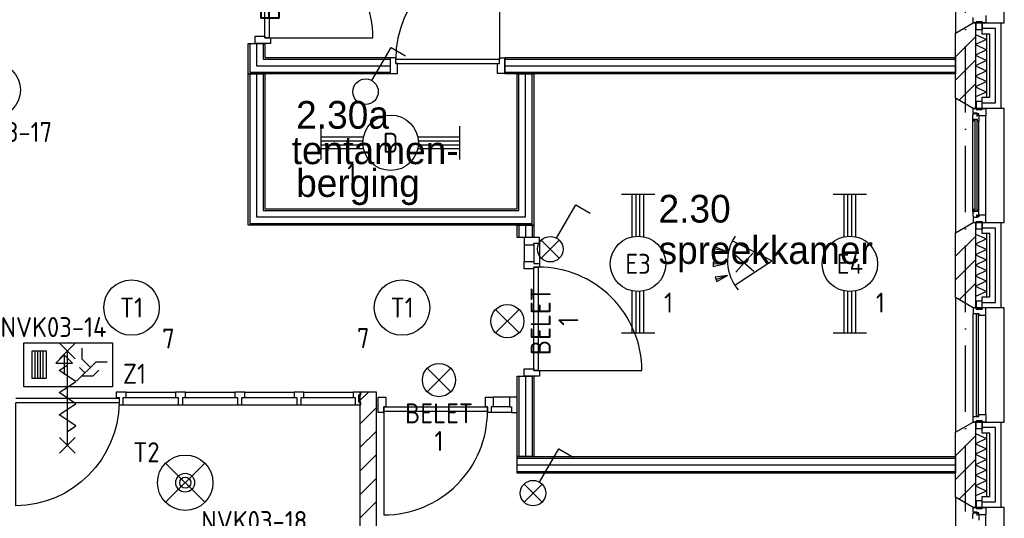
# Model space of a CAD drawing. Header units: millimetres. Extents: x -6587 to 112313, y 244 to 84344.
# Tile 34 of 63: x 75675 to 84549, y 14224 to 18722. Entities that reach past the tile are written whole.
import ezdxf
from ezdxf.enums import TextEntityAlignment as Align

# ---------------------------------------------------------------- set-up
doc = ezdxf.new("R2010")
doc.units = ezdxf.units.MM
doc.header["$LTSCALE"] = 100
doc.linetypes.add('DASHDOT', pattern=[9, 6, -1.5, 0, -1.5])
doc.layers.get('0').update_dxf_attribs({"color": 9, "linetype": 'CONTINUOUS'})
for name, color, linetype in [('AL$7----_STRAMIEN', 1, 'DASHDOT'), ('AL21----_BUITENWAND', 4, 'CONTINUOUS'), ('AL21K---_ISOLATIE', 1, 'CONTINUOUS'), ('AL22----_BINNENWAND', 7, 'CONTINUOUS'), ('AL28----_KONSTRUKTIE', 3, 'CONTINUOUS'), ('AL31----_BUITENKOZ', 7, 'CONTINUOUS'), ('AL32----_BINNENKOZ', 7, 'CONTINUOUS'), ('AL32----_DRAAIRICHTING', 1, 'CONTINUOUS'), ('ALL-----_REFLIJNEN', 8, 'CONTINUOUS'), ('ALXA3---_VOLZWART', 14, 'CONTINUOUS'), ('ALXAB---_PREFABBETON', 1, 'CONTINUOUS'), ('BOUW', 8, 'CONTINUOUS'), ('EB63101-_ATTRIB', 2, 'CONTINUOUS'), ('EB63202-_ATTRIB', 2, 'CONTINUOUS'), ('EB6331--_ATTRIB', 2, 'CONTINUOUS'), ('EB63501-_ATTRIB', 2, 'CONTINUOUS'), ('EL63101-_LICHT-ARM', 3, 'CONTINUOUS'), ('EL63102-_LICHT-SCH', 3, 'CONTINUOUS'), ('EL63202-_NOODVRL-TXT', 3, 'CONTINUOUS'), ('EL6331--_BELET230V', 3, 'CONTINUOUS'), ('EL63501-_NOODVRL-ARM', 3, 'CONTINUOUS'), ('LIJN025', 10, 'CONTINUOUS')]:
    doc.layers.add(name, color=color, linetype=linetype)
doc.styles.add('1_8', font='iso', dxfattribs={"width": 0.7, "height": 1.8})
doc.styles.add('BURO-025', font='BUROFONT.shx', dxfattribs={"height": 250})

# ---------------------------------------------------------------- blocks, each defined once
blk = doc.blocks.new('EJ3T20')
at = {"color": 0}
for p, q in [((-6.25, -1.5), (-6.25, 1.5)), ((6.25, -1.5), (6.25, 1.5)), ((-6.25, 0.525), (-2.444, 0.525)), ((-6.25, 0.175), (-2.494, 0.175)), ((2.444, 0.525), (6.25, 0.525)), ((2.494, 0.175), (6.25, 0.175)), ((-6.25, -0.175), (-2.494, -0.175)), ((-6.25, -0.525), (-2.444, -0.525)), ((2.444, -0.525), (6.25, -0.525)), ((2.494, -0.175), (6.25, -0.175))]:
    blk.add_line(p, q, dxfattribs=at)
blk.add_circle((0, 0), 2.5, dxfattribs=at)
at = {"color": 6, "style": '1_8'}
for tag, flags, p in [('SCHAK', 8, (3.5, 2.75)), ('A_CODE', 8, (0, 0)), ('GROEP', 8, (-3.5, -2.75)), ('KAST', 9, (3.5, -2.75))]:
    blk.add_attdef(tag, text='', height=1.8, dxfattribs=dict(at, flags=flags)).set_placement(p, align=Align.MIDDLE)
blk = doc.blocks.new('ES652116')
for p, q in [((1.557, 1.087), (2.619, 1.372)), ((-0.813, -0.813), (0.813, 0.813)), ((0.813, -0.813), (-0.813, 0.813)), ((1.7, 0), (2.8, 0)), ((1.557, -1.087), (2.619, -1.372))]:
    blk.add_line(p, q)
blk.add_lwpolyline([(0.964, 2), (-2.5, 0), (0.964, -2)])
for points in [[(2.671, 1.179), (2.568, 1.565), (1.557, 1.087)], [(2.8, -0.2), (2.8, 0.2), (1.7, 0)], [(2.568, -1.565), (2.671, -1.179), (1.557, -1.087)]]:
    blk.add_lwpolyline(points, close=True)
blk.add_arc((-2.5, 0), 4, 322.81924, 37.18076)
at = {"style": '1_8'}
for tag, flags, p in [('SCHAK', 8, (3, 5.5)), ('KAST', 9, (-3, 0.5)), ('M_CODE', 9, (0, 0)), ('DOEL', 9, (-3, -2)), ('GROEP', 9, (-3, -4.5))]:
    blk.add_attdef(tag, text='', height=1.8, dxfattribs=dict(at, flags=flags)).set_placement(p, align=Align.MIDDLE_CENTER)
at = {"style": '1_8', "flags": 8}
blk.add_attdef('CODE', text='', height=1.8, dxfattribs=at).set_placement((0, 0), align=Align.MIDDLE)
blk = doc.blocks.new('ES3S1')
blk.add_lwpolyline([(0.575, 0.996), (2.309, 4), (3.608, 3.25)])
blk.add_circle((0, 0), 1.15)
at = {"style": '1_8'}
for tag, flags, p in [('SCHAK', 8, (3, 5.5)), ('KAST', 9, (-3, 0.5)), ('M_CODE', 9, (0, 0)), ('DOEL', 9, (-3, -2)), ('GROEP', 9, (-3, -4.5))]:
    blk.add_attdef(tag, text='', height=1.8, dxfattribs=dict(at, flags=flags)).set_placement(p, align=Align.MIDDLE_CENTER)
blk = doc.blocks.new('ES3G00')
blk.add_circle((0, 0), 2.5)
at = {"color": 6, "style": '1_8'}
for tag, flags, p in [('SCHAK', 8, (3.5, 2.75)), ('A_CODE', 8, (0, 0)), ('GROEP', 8, (-3.5, -2.75)), ('KAST', 9, (3.5, -2.75))]:
    blk.add_attdef(tag, text='', height=1.8, dxfattribs=dict(at, flags=flags)).set_placement(p, align=Align.MIDDLE)
blk = doc.blocks.new('ES3G01')
at = {"color": 0}
for p, q in [((-1.768, 1.768), (1.768, -1.768)), ((1.768, 1.768), (-1.768, -1.768))]:
    blk.add_line(p, q, dxfattribs=at)
at = {"color": 6}
blk.add_lwpolyline([(1.768, -1.768), (1.75, -1.75)], dxfattribs=at)
blk.add_circle((0, 0), 2.5)
at = {"color": 0}
for radius in [0.85, 0.5]:
    blk.add_circle((0, 0), radius, dxfattribs=at)
at = {"color": 6, "style": '1_8'}
for tag, flags, p in [('A_CODE', 8, (-3.5, 2.75)), ('SCHAK', 8, (3.5, 2.75)), ('GROEP', 8, (-3.5, -2.75)), ('KAST', 9, (3.5, -2.75))]:
    blk.add_attdef(tag, text='', height=1.8, dxfattribs=dict(at, flags=flags)).set_placement(p, align=Align.MIDDLE)
blk = doc.blocks.new('ES3S1--L')
for p, q in [((-0.813, -0.813), (0.813, 0.813)), ((0.813, -0.813), (-0.813, 0.813))]:
    blk.add_line(p, q)
blk.add_lwpolyline([(0.575, 0.996), (2.309, 4), (3.608, 3.25)])
blk.add_circle((0, 0), 1.15)
at = {"style": '1_8'}
for tag, flags, p in [('SCHAK', 8, (3, 5.5)), ('KAST', 9, (-3, 0.5)), ('M_CODE', 9, (0, 0)), ('DOEL', 9, (-3, -2)), ('GROEP', 9, (-3, -4.5))]:
    blk.add_attdef(tag, text='', height=1.8, dxfattribs=dict(at, flags=flags)).set_placement(p, align=Align.MIDDLE_CENTER)
blk = doc.blocks.new('ES081001')
for p, q in [((1.061, -1.061), (-1.061, 1.061)), ((-1.061, -1.061), (1.061, 1.061))]:
    blk.add_line(p, q)
blk.add_circle((0, 0), 1.5)
at = {"color": 2, "style": '1_8', "flags": 8}
for tag, p in [('NUMMER', (0, 5.5)), ('CODE', (0, 3))]:
    blk.add_attdef(tag, text='', height=1.8, dxfattribs=at).set_placement(p, align=Align.MIDDLE)
at = {"style": '1_8', "flags": 8}
blk.add_attdef('M_CODE', text='', height=1.8, dxfattribs=at).set_placement((0, 0), align=Align.MIDDLE_CENTER)
blk = doc.blocks.new('ES3N026')
for p, q in [((2.25, 1.25), (2.25, -1.25)), ((2.5, 1.25), (2.5, -1.25)), ((2.75, 1.25), (2.75, -1.25)), ((3, 1.25), (3, -1.25)), ((-1.5, 0.75), (-1, 0.25)), ((0.375, -0.875), (0.375, 0.875))]:
    blk.add_line(p, q)
for points in [[(4.013, 2.007), (4.013, -1.981), (-3.988, -1.981), (-3.988, 2.007)], [(3.25, -1.25), (2, -1.25), (2, 1.25), (3.25, 1.25)], [(0.375, -0.875), (1.125, -0.125), (-0.375, -0.125)]]:
    blk.add_lwpolyline(points, close=True)
for points in [[(-0.75, 1.5), (-2.5, -0.25), (-3.5, -0.25)], [(-1.25, 1), (-2.25, 1), (-2.75, 0.5)], [(-2, 0.25), (-1.25, -0.5), (-1.25, -1.5)]]:
    blk.add_lwpolyline(points)
at = {"color": 2, "style": '1_8', "flags": 8}
blk.add_attdef('NUMMER', text='', height=1.8, dxfattribs=at).set_placement((4, 3.75), align=Align.MIDDLE)
at = {"style": '1_8'}
for tag, flags, p in [('A_CODE', 8, (-3.5, 2.75)), ('SCHAK', 8, (3.5, 2.75)), ('GROEP', 8, (-3.5, -2.75)), ('KAST', 9, (3.5, -2.75))]:
    blk.add_attdef(tag, text='', height=1.8, dxfattribs=dict(at, flags=flags)).set_placement(p, align=Align.MIDDLE_CENTER)
blk = doc.blocks.new('A$Cb38f1ce1')
at = {"layer": 'AL$7----_STRAMIEN', "color": 1}
blk.add_line((80947.7, 1456.2), (80947.7, 70113), dxfattribs=at)
at = {"layer": 'AL21----_BUITENWAND', "color": 8}
for p, q in [((81098.7, 12065), (81098.7, 12165)), ((81098.7, 12165), (81267.7, 12165)), ((81267.7, 12165), (81267.7, 11395)), ((81167.7, 12065), (81098.7, 12065)), ((81167.7, 11495), (81167.7, 12065)), ((81098.7, 11495), (81167.7, 11495)), ((81098.7, 11395), (81098.7, 11495)), ((81267.7, 11395), (81098.7, 11395)), ((81098.7, 10265), (81098.7, 10365)), ((81098.7, 10365), (81267.7, 10365)), ((81267.7, 10365), (81267.7, 9595)), ((81167.7, 10265), (81098.7, 10265)), ((81167.7, 9695), (81167.7, 10265)), ((81098.7, 9695), (81167.7, 9695)), ((81098.7, 9595), (81098.7, 9695)), ((81267.7, 9595), (81098.7, 9595)), ((81098.7, 8465), (81098.7, 8565)), ((81098.7, 8565), (81267.7, 8565)), ((81267.7, 8565), (81267.7, 7795)), ((81167.7, 8465), (81098.7, 8465)), ((81167.7, 7895), (81167.7, 8465)), ((81098.7, 7895), (81167.7, 7895)), ((81098.7, 7795), (81098.7, 7895)), ((81267.7, 7795), (81098.7, 7795))]:
    blk.add_line(p, q, dxfattribs=at)
at = {"layer": 'AL21K---_ISOLATIE', "color": 8, "linetype": 'Continuous'}
for p, q in [((81037.7, 12065), (81037.7, 11495)), ((81037.7, 12060.8), (81137.7, 12017.5)), ((81137.7, 12017.5), (81037.7, 11970)), ((81137.7, 12065), (81137.7, 11495)), ((81037.7, 11970), (81137.7, 11922.5)), ((81137.7, 11922.5), (81037.7, 11875)), ((81037.7, 11875), (81137.7, 11827.5)), ((81137.7, 11827.5), (81037.7, 11780)), ((81037.7, 11780), (81137.7, 11732.5)), ((81137.7, 11732.5), (81037.7, 11685)), ((81037.7, 11685), (81137.7, 11637.5)), ((81137.7, 11637.5), (81037.7, 11590)), ((81037.7, 11590), (81137.7, 11542.5)), ((81137.7, 11542.5), (81037.7, 11499.2)), ((81037.7, 10265), (81037.7, 9695)), ((81037.7, 10260.8), (81137.7, 10217.5)), ((81137.7, 10217.5), (81037.7, 10170)), ((81137.7, 10265), (81137.7, 9695)), ((81037.7, 10170), (81137.7, 10122.5)), ((81137.7, 10122.5), (81037.7, 10075)), ((81037.7, 10075), (81137.7, 10027.5)), ((81137.7, 10027.5), (81037.7, 9980)), ((81037.7, 9980), (81137.7, 9932.5)), ((81137.7, 9932.5), (81037.7, 9885)), ((81037.7, 9885), (81137.7, 9837.5)), ((81137.7, 9837.5), (81037.7, 9790)), ((81037.7, 9790), (81137.7, 9742.5)), ((81137.7, 9742.5), (81037.7, 9699.2)), ((81037.7, 8465), (81037.7, 7895)), ((81037.7, 8460.8), (81137.7, 8417.5)), ((81137.7, 8465), (81137.7, 7895)), ((81137.7, 8417.5), (81037.7, 8370)), ((81037.7, 8370), (81137.7, 8322.5)), ((81137.7, 8322.5), (81037.7, 8275)), ((81037.7, 8275), (81137.7, 8227.5)), ((81137.7, 8227.5), (81037.7, 8180)), ((81037.7, 8180), (81137.7, 8132.5)), ((81137.7, 8132.5), (81037.7, 8085)), ((81037.7, 8085), (81137.7, 8037.5)), ((81137.7, 8037.5), (81037.7, 7990)), ((81037.7, 7990), (81137.7, 7942.5)), ((81137.7, 7942.5), (81037.7, 7899.2))]:
    blk.add_line(p, q, dxfattribs=at)
at = {"layer": 'AL22----_BINNENWAND', "color": 8}
for p, q in [((74482.7, 11705), (74482.7, 11980)), ((74482.7, 11980), (74632.7, 11980)), ((74632.7, 11980), (74632.7, 11855)), ((74632.7, 11855), (75762.7, 11855)), ((75762.7, 11855), (75762.7, 11705)), ((76796.7, 11855), (80857.7, 11855)), ((76796.7, 11705), (76796.7, 11855)), ((80857.7, 11855), (80857.7, 11705)), ((74482.7, 10340), (74482.7, 11705)), ((74482.7, 11705), (74632.7, 11705)), ((75762.7, 11705), (74482.7, 11705)), ((74632.7, 11705), (74632.7, 10490)), ((80857.7, 11705), (76796.7, 11705)), ((76906.7, 10490), (76906.7, 11705)), ((76906.7, 11705), (77056.7, 11705)), ((77056.7, 11705), (77056.7, 10340)), ((74632.7, 10490), (76906.7, 10490)), ((77056.7, 10340), (74482.7, 10340)), ((76906.7, 10230), (76906.7, 10340)), ((76906.7, 10340), (77056.7, 10340)), ((77056.7, 10340), (77056.7, 10230)), ((77056.7, 10230), (76906.7, 10230)), ((76906.7, 8255), (76906.7, 8979)), ((76906.7, 8979), (77056.7, 8979)), ((77056.7, 8979), (77056.7, 8255)), ((76906.7, 8255), (80857.7, 8255)), ((76906.7, 8105), (76906.7, 8255)), ((77056.7, 8255), (76906.7, 8255)), ((80857.7, 8255), (80857.7, 8105)), ((80857.7, 8105), (76906.7, 8105))]:
    blk.add_line(p, q, dxfattribs=at)
at = {"layer": 'AL22----_BINNENWAND', "color": 8, "linetype": 'Continuous'}
for p, q in [((74497.7, 11980), (74497.7, 11720)), ((74617.7, 11980), (74617.7, 11840)), ((74617.7, 11840), (75762.7, 11840)), ((76796.7, 11840), (80857.7, 11840)), ((74497.7, 11720), (75762.7, 11720)), ((76796.7, 11720), (80857.7, 11720)), ((74497.7, 11705), (74497.7, 10355)), ((74617.7, 11705), (74617.7, 10475)), ((76921.7, 10475), (76921.7, 11705)), ((77041.7, 10355), (77041.7, 11705)), ((74617.7, 10475), (76921.7, 10475)), ((74497.7, 10355), (77041.7, 10355)), ((76921.7, 10340), (76921.7, 10230)), ((77041.7, 10340), (77041.7, 10230)), ((76921.7, 8979), (76921.7, 8255)), ((77041.7, 8979), (77041.7, 8255)), ((76906.7, 8240), (80857.7, 8240)), ((76906.7, 8120), (80857.7, 8120))]:
    blk.add_line(p, q, dxfattribs=at)
at = {"layer": 'AL28----_KONSTRUKTIE', "color": 8}
for p, q in [((80857.7, 12072.6), (81017.7, 12165)), ((81017.7, 12165), (81037.7, 12165)), ((81037.7, 12165), (81037.7, 11395)), ((80857.7, 11487.4), (80857.7, 12072.6)), ((81017.7, 11395), (80857.7, 11487.4)), ((81037.7, 11395), (81017.7, 11395)), ((80857.7, 10272.6), (81017.7, 10365)), ((81017.7, 10365), (81037.7, 10365)), ((81037.7, 10365), (81037.7, 9595)), ((80857.7, 9687.4), (80857.7, 10272.6)), ((81017.7, 9595), (80857.7, 9687.4)), ((81037.7, 9595), (81017.7, 9595)), ((75640.7, 8834), (75490.7, 8834)), ((75490.7, 8834), (75490.7, 2870)), ((75640.7, 2870), (75640.7, 8834)), ((80857.7, 8472.6), (81017.7, 8565)), ((81017.7, 8565), (81037.7, 8565)), ((81037.7, 8565), (81037.7, 7795)), ((80857.7, 7887.4), (80857.7, 8472.6)), ((81017.7, 7795), (80857.7, 7887.4)), ((81037.7, 7795), (81017.7, 7795))]:
    blk.add_line(p, q, dxfattribs=at)
at = {"layer": 'AL31----_BUITENKOZ', "color": 8}
for p, q in [((80857.7, 13287.4), (80857.7, 12072.6)), ((81297.7, 12165), (81297.7, 13195)), ((80857.7, 12072.6), (81017.7, 12165)), ((81017.7, 12165), (81297.7, 12165)), ((81042.7, 12175), (81098.7, 12175)), ((81042.7, 12104), (81042.7, 12175)), ((81098.7, 12175), (81098.7, 12104)), ((81098.7, 12104), (81042.7, 12104)), ((81017.7, 11395), (80857.7, 11487.4)), ((80857.7, 11487.4), (80857.7, 10272.6)), ((81098.7, 11456), (81042.7, 11456)), ((81042.7, 11456), (81042.7, 11385)), ((81098.7, 11385), (81098.7, 11456)), ((81297.7, 11395), (81017.7, 11395)), ((81017.7, 11395), (81042.7, 11395)), ((81017.7, 11351), (81017.7, 11395)), ((81042.7, 11395), (81042.7, 11385)), ((81042.7, 11385), (81098.7, 11385)), ((81042.7, 11385), (81098.7, 11385)), ((81098.7, 11385), (81098.7, 11395)), ((81098.7, 11395), (81131.7, 11395)), ((81131.7, 11395), (81131.7, 11328)), ((81297.7, 10365), (81297.7, 11395)), ((81014.7, 11338.3), (81018.9, 11340.7)), ((81014.7, 11295.8), (81014.7, 11338.3)), ((81055.7, 11295.8), (81014.7, 11295.8)), ((81014.7, 10464.2), (81014.7, 11295.8)), ((81017, 11295.8), (81030.5, 11295.8)), ((81017, 11278.8), (81017, 11295.8)), ((81030.5, 11278.8), (81017, 11278.8)), ((81053.7, 11351), (81017.7, 11351)), ((81018.9, 11340.7), (81018.9, 11347.8)), ((81018.9, 11347.8), (81048.7, 11347.8)), ((81030.5, 11295.8), (81030.5, 11278.8)), ((81048.7, 11347.8), (81048.7, 11325.3)), ((81048.7, 11325.3), (81053.7, 11325.3)), ((81053.7, 11345), (81053.7, 11351)), ((81068.7, 11345), (81053.7, 11345)), ((81053.7, 11325.3), (81053.7, 11333.3)), ((81053.7, 11333.3), (81068.7, 11333.3)), ((81055.7, 11278.8), (81055.7, 11295.8)), ((81068.7, 11280.9), (81055.7, 11278.8)), ((81068.7, 11328), (81068.7, 11345)), ((81068.7, 11333.3), (81068.7, 11328)), ((81131.7, 11328), (81068.7, 11328)), ((81068.7, 11328), (81068.7, 11280.9)), ((81068.7, 10479.1), (81068.7, 11280.9)), ((81131.7, 10432), (81131.7, 11328)), ((81030.5, 10481.2), (81017, 10481.2)), ((81017, 10481.2), (81017, 10464.2)), ((81030.5, 10464.2), (81030.5, 10481.2)), ((81068.7, 10479.1), (81055.7, 10481.2)), ((81055.7, 10481.2), (81055.7, 10464.2)), ((81068.7, 10432), (81068.7, 10479.1)), ((81055.7, 10464.2), (81014.7, 10464.2)), ((81014.7, 10464.2), (81014.7, 10421.7)), ((81014.7, 10421.7), (81018.9, 10419.2)), ((81017, 10464.2), (81030.5, 10464.2)), ((81053.7, 10409), (81017.7, 10409)), ((81017.7, 10409), (81017.7, 10365)), ((81018.9, 10419.2), (81018.9, 10412.2)), ((81018.9, 10412.2), (81048.7, 10412.2)), ((81048.7, 10412.2), (81048.7, 10434.7)), ((81048.7, 10434.7), (81053.7, 10434.7)), ((81053.7, 10434.7), (81053.7, 10426.7)), ((81053.7, 10426.7), (81068.7, 10426.7)), ((81068.7, 10415), (81053.7, 10415)), ((81053.7, 10415), (81053.7, 10409)), ((81131.7, 10432), (81068.7, 10432)), ((81068.7, 10432), (81068.7, 10415)), ((81068.7, 10426.7), (81068.7, 10432)), ((81131.7, 10365), (81131.7, 10432)), ((80857.7, 10272.6), (81017.7, 10365)), ((81017.7, 10365), (81297.7, 10365)), ((81017.7, 10365), (81042.7, 10365)), ((81042.7, 10375), (81098.7, 10375)), ((81042.7, 10304), (81042.7, 10375)), ((81042.7, 10365), (81042.7, 10375)), ((81042.7, 10375), (81098.7, 10375)), ((81098.7, 10304), (81042.7, 10304)), ((81098.7, 10375), (81098.7, 10304)), ((81098.7, 10375), (81098.7, 10365)), ((81098.7, 10365), (81131.7, 10365)), ((81017.7, 9595), (80857.7, 9687.4)), ((80857.7, 9687.4), (80857.7, 8472.6)), ((81297.7, 9595), (81017.7, 9595)), ((81098.7, 9656), (81042.7, 9656)), ((81042.7, 9656), (81042.7, 9585)), ((81042.7, 9585), (81098.7, 9585)), ((81098.7, 9585), (81098.7, 9656)), ((81297.7, 8565), (81297.7, 9595)), ((81017.7, 8615), (81017.7, 9545)), ((81131.7, 8632), (81131.7, 9528)), ((80857.7, 8472.6), (81017.7, 8565)), ((81017.7, 8565), (81297.7, 8565)), ((81042.7, 8575), (81098.7, 8575)), ((81042.7, 8504), (81042.7, 8575)), ((81098.7, 8575), (81098.7, 8504)), ((81098.7, 8504), (81042.7, 8504)), ((81017.7, 7795), (80857.7, 7887.4)), ((80857.7, 7887.4), (80857.7, 6672.6)), ((81098.7, 7856), (81042.7, 7856)), ((81042.7, 7856), (81042.7, 7785)), ((81098.7, 7785), (81098.7, 7856)), ((81014.7, 7738.3), (81018.9, 7740.7)), ((81014.7, 7695.8), (81014.7, 7738.3)), ((81297.7, 7795), (81017.7, 7795)), ((81017.7, 7795), (81042.7, 7795)), ((81017.7, 7751), (81017.7, 7795)), ((81053.7, 7751), (81017.7, 7751)), ((81018.9, 7740.7), (81018.9, 7747.8)), ((81018.9, 7747.8), (81048.7, 7747.8)), ((81042.7, 7795), (81042.7, 7785)), ((81042.7, 7785), (81098.7, 7785)), ((81042.7, 7785), (81098.7, 7785)), ((81048.7, 7747.8), (81048.7, 7725.3)), ((81048.7, 7725.3), (81053.7, 7725.3)), ((81053.7, 7745), (81053.7, 7751)), ((81068.7, 7745), (81053.7, 7745)), ((81053.7, 7725.3), (81053.7, 7733.3)), ((81053.7, 7733.3), (81068.7, 7733.3)), ((81068.7, 7728), (81068.7, 7745)), ((81068.7, 7733.3), (81068.7, 7728)), ((81131.7, 7728), (81068.7, 7728)), ((81068.7, 7728), (81068.7, 7680.9)), ((81098.7, 7785), (81098.7, 7795)), ((81098.7, 7795), (81131.7, 7795)), ((81131.7, 7795), (81131.7, 7728)), ((81131.7, 6832), (81131.7, 7728)), ((81297.7, 6765), (81297.7, 7795))]:
    blk.add_line(p, q, dxfattribs=at)
at = {"layer": 'AL31----_BUITENKOZ', "color": 8, "linetype": 'Continuous'}
for p, q in [((81017.7, 12165), (81017.7, 12215)), ((81042.7, 12165), (81017.7, 12165)), ((81098.7, 12175), (81042.7, 12175)), ((81042.7, 12175), (81042.7, 12165)), ((81042.7, 12165), (81042.7, 12165)), ((81098.7, 12165), (81098.7, 12175)), ((81131.7, 12165), (81098.7, 12165)), ((81131.7, 12232), (81131.7, 12165)), ((81053.7, 11293.8), (81032.7, 11293.8)), ((81032.7, 11293.8), (81032.7, 10466.2)), ((81053.7, 10466.2), (81053.7, 11293.8)), ((81032.7, 10466.2), (81053.7, 10466.2)), ((81042.7, 9595), (81017.7, 9595)), ((81017.7, 9595), (81017.7, 9545)), ((81042.7, 9585), (81042.7, 9595)), ((81042.7, 9595), (81042.7, 9595)), ((81098.7, 9585), (81042.7, 9585)), ((81131.7, 9595), (81098.7, 9595)), ((81098.7, 9595), (81098.7, 9585)), ((81131.7, 9528), (81131.7, 9595)), ((81017.7, 9545), (81017.7, 9545)), ((81017.7, 9545), (81068.7, 9545)), ((81064.7, 9540), (81043.7, 9540)), ((81043.7, 9540), (81043.7, 8620)), ((81064.7, 8620), (81064.7, 9540)), ((81068.7, 9545), (81068.7, 9528)), ((81068.7, 9528), (81131.7, 9528)), ((81131.7, 9528), (81131.7, 9528)), ((81131.7, 9528), (81131.7, 9528)), ((81131.7, 9528), (81131.7, 9528)), ((81131.7, 9528), (81131.7, 9528)), ((81017.7, 8615), (81017.7, 8615)), ((81017.7, 8615), (81068.7, 8615)), ((81017.7, 8565), (81017.7, 8615)), ((81043.7, 8620), (81064.7, 8620)), ((81068.7, 8615), (81068.7, 8632)), ((81068.7, 8632), (81131.7, 8632)), ((81131.7, 8632), (81131.7, 8632)), ((81131.7, 8632), (81131.7, 8632)), ((81131.7, 8632), (81131.7, 8632)), ((81131.7, 8632), (81131.7, 8632)), ((81131.7, 8632), (81131.7, 8565)), ((81042.7, 8565), (81017.7, 8565)), ((81098.7, 8575), (81042.7, 8575)), ((81042.7, 8575), (81042.7, 8565)), ((81042.7, 8565), (81042.7, 8565)), ((81098.7, 8565), (81098.7, 8575)), ((81131.7, 8565), (81098.7, 8565))]:
    blk.add_line(p, q, dxfattribs=at)
at = {"layer": 'AL32----_BINNENKOZ', "color": 8}
for points in [[(74633.2, 12964.1), (74673.2, 12964.1), (74673.2, 12030.1), (74633.2, 12030.1)], [(74633.2, 12047.1), (74633.2, 12030.1), (74684.2, 12030.1), (74684.2, 11980.1), (74545.2, 11980.1), (74545.2, 12047.1)], [(77057.2, 10163), (77057.2, 10180), (77108.2, 10180), (77108.2, 10230), (76969.2, 10230), (76969.2, 10163)], [(77057.2, 9963), (77097.2, 9963), (77097.2, 9029), (77057.2, 9029)], [(77057.2, 9046), (77057.2, 9029), (77108.2, 9029), (77108.2, 8979), (76969.2, 8979), (76969.2, 9046)], [(75722.7, 8701.5), (75705.7, 8701.5), (75705.7, 8650.5), (75655.7, 8650.5), (75655.7, 8789.5), (75722.7, 8789.5)], [(76839.7, 8701.5), (76856.7, 8701.5), (76856.7, 8650.5), (76906.7, 8650.5), (76906.7, 8789.5), (76839.7, 8789.5)], [(76639.7, 8701.5), (76639.7, 8661.5), (75705.7, 8661.5), (75705.7, 8701.5)]]:
    blk.add_lwpolyline(points, close=True, dxfattribs=at)
for points in [[(75762.7, 11849.5), (75762.7, 11710.5), (75829.7, 11710.5), (75829.7, 11798.5), (75812.7, 11798.5), (75812.7, 11849.5), (75762.7, 11849.5)], [(75812.7, 11838.5), (76746.7, 11838.5)], [(76796.7, 11849.5), (76796.7, 11710.5), (76729.7, 11710.5), (76729.7, 11798.5), (76746.7, 11798.5), (76746.7, 11849.5), (76796.7, 11849.5)], [(75812.7, 11798.5), (76746.7, 11798.5)], [(76969.2, 10163), (76969.2, 10013)], [(77057.2, 10163), (77057.2, 10013)], [(77108.2, 10180), (77108.2, 9996)], [(77108.2, 9996), (77108.2, 9963), (77057.2, 9963), (77057.2, 9946), (76969.2, 9946), (76969.2, 10013), (77057.2, 10013), (77057.2, 9996), (77108.2, 9996), (77108.2, 9963)], [(76672.7, 8650.5), (76639.7, 8650.5), (76639.7, 8701.5), (76622.7, 8701.5), (76622.7, 8789.5), (76689.7, 8789.5), (76689.7, 8701.5), (76672.7, 8701.5), (76672.7, 8650.5), (76639.7, 8650.5)], [(76839.7, 8789.5), (76689.7, 8789.5)], [(76839.7, 8701.5), (76689.7, 8701.5)], [(76856.7, 8650.5), (76672.7, 8650.5)]]:
    blk.add_lwpolyline(points, dxfattribs=at)
at = {"layer": 'AL32----_DRAAIRICHTING', "color": 8}
for points in [[(74673.2, 12030.1), (75607.2, 12030.1, 0.414214), (74673.2, 12964.1, 0.414214)], [(77097.2, 9029), (78031.2, 9029, 0.414214), (77097.2, 9963, 0.414214)], [(75705.7, 8661.5), (75705.7, 7727.5, 0.414214), (76639.7, 8661.5, 0.414214)]]:
    blk.add_lwpolyline(points, format="xyb", dxfattribs=at)
blk.add_lwpolyline([(76746.7, 12772.5), (76746.7, 11838.5)], dxfattribs=at)
blk.add_arc((76746.7, 11838.5), 934, 90, 180, dxfattribs=at)
at = {"layer": 'ALL-----_REFLIJNEN', "color": 8, "linetype": 'Continuous'}
for p, q in [((81217.7, 12115), (81098.7, 12115)), ((81217.7, 11445), (81217.7, 12115)), ((74557.7, 11980), (74557.7, 11780)), ((74557.7, 11780), (75762.7, 11780)), ((76796.7, 11780), (80857.7, 11780)), ((74557.7, 11705), (74557.7, 10415)), ((76981.7, 10415), (76981.7, 11705)), ((81098.7, 11445), (81217.7, 11445)), ((74557.7, 10415), (76981.7, 10415)), ((76981.7, 10340), (76981.7, 10230)), ((81217.7, 10315), (81098.7, 10315)), ((81217.7, 9645), (81217.7, 10315)), ((81098.7, 9645), (81217.7, 9645)), ((76981.7, 8979), (76981.7, 8255)), ((73384.2, 8834), (73294.2, 8834)), ((73294.2, 8834), (73294.2, 8787)), ((73294.2, 8787), (73321.2, 8787)), ((73321.2, 8787), (73321.2, 8720)), ((73357.2, 8720), (73357.2, 8787)), ((73357.2, 8787), (73384.2, 8787)), ((73384.2, 8787), (73384.2, 8834)), ((73384.2, 8834), (73828.2, 8834)), ((73384.2, 8787), (73828.2, 8787)), ((73918.2, 8834), (73828.2, 8834)), ((73828.2, 8834), (73828.2, 8787)), ((73828.2, 8787), (73853.2, 8787)), ((73853.2, 8787), (73853.2, 8720)), ((73893.2, 8720), (73893.2, 8787)), ((73893.2, 8787), (73918.2, 8787)), ((73918.2, 8834), (74362.2, 8834)), ((73918.2, 8787), (73918.2, 8834)), ((73918.2, 8787), (74362.2, 8787)), ((75497.2, 8834), (75430.2, 8834)), ((75430.2, 8834), (75430.2, 8787)), ((75430.2, 8787), (75447.2, 8787)), ((75447.2, 8787), (75447.2, 8720)), ((75480.2, 8744), (75480.2, 8811)), ((75480.2, 8811), (75497.2, 8811)), ((75490.7, 8758.5), (75566.2, 8834)), ((75497.2, 8811), (75497.2, 8834)), ((72389.2, 8781), (73319.2, 8781)), ((73319.2, 8740), (72389.2, 8740)), ((73319.2, 8781), (73319.2, 8740)), ((73321.2, 8720), (73357.2, 8720)), ((73357.2, 8720), (73853.2, 8720)), ((73853.2, 8720), (73893.2, 8720)), ((73891.2, 8720), (74387.2, 8720)), ((75447.2, 8720), (75497.2, 8720)), ((75497.2, 8744), (75480.2, 8744)), ((75497.2, 8720), (75497.2, 8744)), ((81217.7, 8515), (81098.7, 8515)), ((81217.7, 7845), (81217.7, 8515)), ((76906.7, 8180), (80857.7, 8180)), ((81098.7, 7845), (81217.7, 7845))]:
    blk.add_line(p, q, dxfattribs=at)
for points in [[(72924.2, 9136), (72784.2, 9276)], [(72784.2, 9136), (72924.2, 9276)], [(72854.2, 8356), (72854.2, 9206)], [(72854.2, 8881), (72929.2, 8931), (72779.2, 9031), (72854.2, 9081)], [(72854.2, 8681), (72929.2, 8731), (72779.2, 8831), (72854.2, 8881)], [(74452.2, 8834), (74896.2, 8834)], [(74452.2, 8787), (74896.2, 8787)], [(74986.2, 8834), (75430.2, 8834)], [(74986.2, 8787), (75430.2, 8787)], [(74425.2, 8720), (74921.2, 8720)], [(74961.2, 8720), (75463.2, 8720)], [(72854.2, 8481), (72929.2, 8531), (72779.2, 8631), (72854.2, 8681)], [(72924.2, 8286), (72784.2, 8426)], [(72784.2, 8286), (72924.2, 8426)]]:
    blk.add_lwpolyline(points, dxfattribs=at)
for points in [[(74452.2, 8834), (74362.2, 8834), (74362.2, 8787), (74387.2, 8787), (74387.2, 8720), (74427.2, 8720), (74427.2, 8787), (74452.2, 8787)], [(74986.2, 8834), (74896.2, 8834), (74896.2, 8787), (74921.2, 8787), (74921.2, 8720), (74961.2, 8720), (74961.2, 8787), (74986.2, 8787)]]:
    blk.add_lwpolyline(points, close=True, dxfattribs=at)
blk.add_lwpolyline([(73319.2, 8740, -0.408724), (72389.2, 7810), (72389.2, 8740)], format="xyb", dxfattribs=at)
at = {"layer": 'ALXA3---_VOLZWART', "color": 8}
for p, q in [((81217.7, 12115), (81098.7, 12115)), ((81217.7, 11445), (81217.7, 12115)), ((81098.7, 11445), (81217.7, 11445)), ((81217.7, 10315), (81098.7, 10315)), ((81217.7, 9645), (81217.7, 10315)), ((81098.7, 9645), (81217.7, 9645)), ((81217.7, 8515), (81098.7, 8515)), ((81217.7, 7845), (81217.7, 8515)), ((81098.7, 7845), (81217.7, 7845))]:
    blk.add_line(p, q, dxfattribs=at)
at = {"layer": 'ALXAB---_PREFABBETON', "color": 8}
for p, q in [((81037.7, 12040.5), (80857.7, 11860.5)), ((81037.7, 11828.4), (80857.7, 11648.4)), ((81037.7, 11616.2), (80890.1, 11468.6)), ((81037.7, 11404.1), (81028.6, 11395)), ((81037.7, 10240.5), (80857.7, 10060.5)), ((81037.7, 10028.4), (80857.7, 9848.4)), ((81037.7, 9816.2), (80890.1, 9668.6)), ((81037.7, 9604.1), (81028.6, 9595)), ((75490.7, 8546.4), (75640.7, 8696.4)), ((75490.7, 8334.2), (75640.7, 8484.2)), ((81037.7, 8440.5), (80857.7, 8260.5)), ((75490.7, 8122.1), (75640.7, 8272.1)), ((81037.7, 8228.4), (80857.7, 8048.4)), ((75490.7, 7910), (75640.7, 8060)), ((81037.7, 8016.2), (80890.1, 7868.6)), ((75490.7, 7697.8), (75640.7, 7847.8)), ((81037.7, 7804.1), (81028.6, 7795))]:
    blk.add_line(p, q, dxfattribs=at)
at = {"layer": 'BOUW', "style": 'BURO-025'}
for s, p in [('2.30a', (74915.3, 11211.4)), ('tentamen-', (74875.3, 10891.7)), ('berging', (74915.3, 10596.3)), ('2.30', (78181.2, 10364.7)), ('spreekkamer', (78181.2, 9991.6))]:
    blk.add_text(s, height=250, dxfattribs=at).set_placement(p)

msp = doc.modelspace()

# ---------------------------------------------------------------- block references
at = {"layer": 'EL63101-_LICHT-ARM'}
ref = msp.add_blockref('EJ3T20', (79018, 17611, 2600), dxfattribs=dict(at, xscale=100, yscale=100, zscale=100))
ref.add_attrib('A_CODE', 'D', dxfattribs={"layer": 'EB63101-_ATTRIB', "color": 1, "height": 180, "style": '1_8', "flags": 8}).set_placement((79018, 17611, 2600), align=Align.MIDDLE)
ref.add_attrib('GROEP', '1', dxfattribs={"layer": 'EB63101-_ATTRIB', "color": 1, "height": 180, "style": '1_8', "flags": 8}).set_placement((78668, 17336, 2600), align=Align.MIDDLE)
ref = msp.add_blockref('EJ3T20', (81247.9, 16519.2, 3500), dxfattribs=dict(at, xscale=100, yscale=100, zscale=100, rotation=90))
ref.add_attrib('A_CODE', 'E3', dxfattribs={"layer": 'EB63101-_ATTRIB', "color": 1, "height": 180, "style": '1_8', "flags": 8}).set_placement((81247.9, 16519.2, 3500), align=Align.MIDDLE)
ref.add_attrib('GROEP', '1', dxfattribs={"layer": 'EB63101-_ATTRIB', "color": 1, "height": 180, "style": '1_8', "flags": 8}).set_placement((81522.9, 16169.2, 3500), align=Align.MIDDLE)
ref = msp.add_blockref('EJ3T20', (83156.9, 16519.2, 3500), dxfattribs=dict(at, xscale=100, yscale=100, zscale=100, rotation=90))
ref.add_attrib('A_CODE', 'E4', dxfattribs={"layer": 'EB63101-_ATTRIB', "color": 1, "height": 180, "style": '1_8', "flags": 8}).set_placement((83156.9, 16519.2, 3500), align=Align.MIDDLE)
ref.add_attrib('GROEP', '1', dxfattribs={"layer": 'EB63101-_ATTRIB', "color": 1, "height": 180, "style": '1_8', "flags": 8}).set_placement((83431.9, 16169.2, 3500), align=Align.MIDDLE)
ref = msp.add_blockref('ES3G00', (76683.2, 16124.6, 2600), dxfattribs=dict(at, xscale=100, yscale=100, zscale=100))
ref.add_attrib('A_CODE', 'T1', dxfattribs={"layer": 'EB63101-_ATTRIB', "color": 1, "height": 180, "style": '1_8', "flags": 8}).set_placement((76683.2, 16124.6, 2600), align=Align.MIDDLE)
ref.add_attrib('GROEP', '7', dxfattribs={"layer": 'EB63101-_ATTRIB', "color": 1, "height": 180, "style": '1_8', "flags": 8}).set_placement((77015.7, 15845.4, 2600), align=Align.MIDDLE)
ref = msp.add_blockref('ES3G00', (79121.3, 16124.6, 2600), dxfattribs=dict(at, xscale=100, yscale=100, zscale=100))
ref.add_attrib('A_CODE', 'T1', dxfattribs={"layer": 'EB63101-_ATTRIB', "color": 1, "height": 180, "style": '1_8', "flags": 8}).set_placement((79121.3, 16124.6, 2600), align=Align.MIDDLE)
ref.add_attrib('GROEP', '7', dxfattribs={"layer": 'EB63101-_ATTRIB', "color": 1, "height": 180, "style": '1_8', "flags": 8}).set_placement((78771.3, 15849.6, 2600), align=Align.MIDDLE)
at = {"layer": 'EL63102-_LICHT-SCH', "xscale": 100, "yscale": 100, "zscale": 100}
for name, p, rotation in [('ES3S1', (78792, 18072, 1050), 8.940872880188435e-11), ('ES3S1--L', (80457, 16651), 359.9999999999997), ('ES652116', (82204.4, 16531.1, 3000), 183.2117904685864), ('ES3S1--L', (80302, 14451), 359.9999999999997)]:
    msp.add_blockref(name, p, dxfattribs=dict(at, rotation=rotation))
at = {"layer": 'EL63202-_NOODVRL-TXT'}
ref = msp.add_blockref('ES3N026', (76113.2, 15609.7), dxfattribs=dict(at, xscale=100, yscale=100, zscale=100, rotation=180))
ref.add_attrib('A_CODE', 'Z1', dxfattribs={"layer": 'EB63202-_ATTRIB', "color": 1, "height": 180, "style": '1_8', "flags": 8}).set_placement((76709.6, 15527.5), align=Align.MIDDLE_CENTER)
ref.add_attrib('GROEP', 'NVK03-14', dxfattribs={"layer": 'EB63202-_ATTRIB', "color": 1, "height": 180, "style": '1_8', "flags": 8}).set_placement((75980.4, 15948.8), align=Align.MIDDLE_CENTER)
at = {"layer": 'EL6331--_BELET230V'}
ref = msp.add_blockref('ES081001', (77630, 19018), dxfattribs=dict(at, xscale=100, yscale=100, zscale=100, rotation=270))
ref.add_attrib('CODE', 'BELET', dxfattribs={"layer": 'EB6331--_ATTRIB', "color": 1, "height": 180, "rotation": 90, "style": '1_8', "flags": 8}).set_placement((77930, 19018), align=Align.MIDDLE)
ref.add_attrib('NUMMER', '1', dxfattribs={"layer": 'EB6331--_ATTRIB', "color": 1, "height": 180, "rotation": 90, "style": '1_8', "flags": 8}).set_placement((78180, 19018), align=Align.MIDDLE)
ref = msp.add_blockref('ES081001', (80070, 16002), dxfattribs=dict(at, xscale=100, yscale=100, zscale=100, rotation=270))
ref.add_attrib('CODE', 'BELET', dxfattribs={"layer": 'EB6331--_ATTRIB', "color": 1, "height": 180, "rotation": 90, "style": '1_8', "flags": 8}).set_placement((80370, 16002), align=Align.MIDDLE)
ref.add_attrib('NUMMER', '1', dxfattribs={"layer": 'EB6331--_ATTRIB', "color": 1, "height": 180, "rotation": 90, "style": '1_8', "flags": 8}).set_placement((80620, 16002), align=Align.MIDDLE)
ref = msp.add_blockref('ES081001', (79454, 15471), dxfattribs=dict(at, xscale=100, yscale=100, zscale=100, rotation=180))
ref.add_attrib('CODE', 'BELET', dxfattribs={"layer": 'EB6331--_ATTRIB', "color": 1, "height": 180, "style": '1_8', "flags": 8}).set_placement((79454, 15171), align=Align.MIDDLE)
ref.add_attrib('NUMMER', '1', dxfattribs={"layer": 'EB6331--_ATTRIB', "color": 1, "height": 180, "style": '1_8', "flags": 8}).set_placement((79454, 14921), align=Align.MIDDLE)
at = {"layer": 'EL63501-_NOODVRL-ARM'}
ref = msp.add_blockref('ES3G01', (75431.5, 18087.6), dxfattribs=dict(at, xscale=100, yscale=100, zscale=100))
ref.add_attrib('A_CODE', 'B3', dxfattribs={"layer": 'EB63501-_ATTRIB', "color": 1, "height": 180, "style": '1_8', "flags": 8}).set_placement((75081.5, 18362.6), align=Align.MIDDLE)
ref.add_attrib('GROEP', 'NVK03-17', dxfattribs={"layer": 'EB63501-_ATTRIB', "color": 1, "height": 180, "style": '1_8', "flags": 8}).set_placement((75494, 17708.1), align=Align.MIDDLE)
ref = msp.add_blockref('ES3G01', (77167, 14544.7), dxfattribs=dict(at, xscale=100, yscale=100, zscale=100))
ref.add_attrib('A_CODE', 'T2', dxfattribs={"layer": 'EB63501-_ATTRIB', "color": 1, "height": 180, "style": '1_8', "flags": 8}).set_placement((76817, 14819.7), align=Align.MIDDLE)
ref.add_attrib('GROEP', 'NVK03-18', dxfattribs={"layer": 'EB63501-_ATTRIB', "color": 1, "height": 180, "style": '1_8', "flags": 8}).set_placement((77789.5, 14200.1), align=Align.MIDDLE)
at = {"layer": 'LIJN025'}
msp.add_blockref('A$Cb38f1ce1', (3251.2, 6526.8), dxfattribs=at)

doc.saveas('drawing.dxf')
